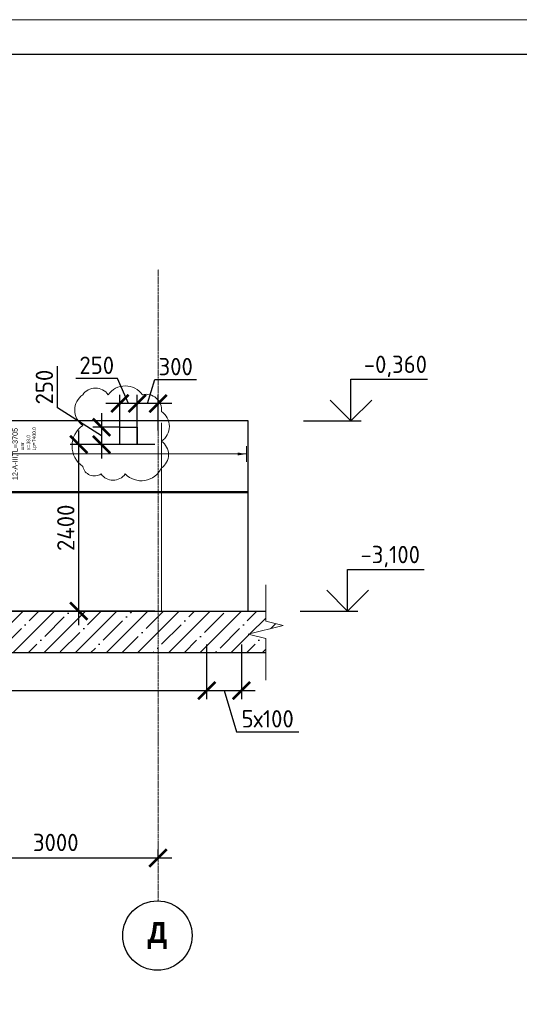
# Model space of a CAD drawing. Header units: millimetres. Extents: x 349531 to 1063351, y -131924 to 96186.
# Tile 132 of 228: x 622926 to 630123, y -31959 to -17777. Entities that reach past the tile are written whole.
import ezdxf
from ezdxf.enums import TextEntityAlignment as Align

# ---------------------------------------------------------------- set-up
doc = ezdxf.new("R2010")
doc.units = ezdxf.units.MM
doc.set_wipeout_variables(frame=1)
for name, pattern in [('______5', [1100, 800, -100, 100, -100]), ('________', [0]), ('осевая', [50.8, 31.75, -6.35, 6.35, -6.35])]:
    doc.linetypes.add(name, pattern=pattern)
for name, color, linetype, lineweight in [('AF_Stena', 90, 'Continuous', 18), ('Standard', 7, 'Continuous', 25), ('АрмСтер', 2, 'Continuous', 50), ('Оси', 40, '______5', 18), ('размер', 1, 'Continuous', 25), ('РАЗМЕРЫ', 1, 'Continuous', 9), ('ТОНКИЕ', 7, 'Continuous', 9)]:
    doc.layers.add(name, color=color, linetype=linetype, lineweight=lineweight)
doc.layers.add('АрмСтер_атрибуты', color=2, linetype='Continuous', lineweight=0, plot=False)
doc.layers.add('ТОЛСТЫЕ_ОСНОВНЫЕ', color=6, linetype='Continuous')
doc.styles.add('Century Gothic', font='GOTHIC.TTF')
doc.styles.add('GOST-2.304_Type-B', font='GOST_Common.ttf')
doc.styles.get("Standard").update_dxf_attribs({"font": 'arial.ttf'})
doc.styles.add('Аннотативный', font='arial.ttf')
doc.dimstyles.new('СПДС', dxfattribs={"dimscale": 100, "dimtxt": 2.5, "dimasz": 2.5, "dimexe": 1.25, "dimexo": 0, "dimtad": 1, "dimdec": 0, "dimtxsty": 'GOST-2.304_Type-B', "dimblk": 'ARCHTICK', "dimcen": 2.5, "dimdle": 2, "dimadec": 0, "dimazin": 2, "dimtfac": 0.75, "dimtdec": 0, "dimtmove": 1, "dimatfit": 3, "dimfxl": 1, "dimtolj": 1, "dimarcsym": 1})

# ---------------------------------------------------------------- blocks, each defined once
blk = doc.blocks.new('_ArchTick')
at = {"color": 0, "linetype": 'ByBlock', "const_width": 0.15}
blk.add_lwpolyline([(-0.5, -0.5), (0.5, 0.5)], dxfattribs=at)
blk = doc.blocks.new('*D789')
at = {"color": 0, "lineweight": -2, "transparency": 16777216}
for p, q in [((572636, -30315), (572636, -30190)), ((589036, -30315), (589036, -30190)), ((572436, -30315), (589236, -30315))]:
    blk.add_line(p, q, dxfattribs=at)
at = {"layer": 'DEFPOINTS', "color": 0, "transparency": 16777216}
for p in [(572636, -30315), (589036, -30315), (589036, -30315)]:
    blk.add_point(p, dxfattribs=at)
at = {"color": 0, "lineweight": -2, "transparency": 16777216, "xscale": 250, "yscale": 250, "zscale": 250, "rotation": 180}
blk.add_blockref('_ArchTick', (572636, -30315), dxfattribs=at)
at = {"color": 0, "lineweight": -2, "transparency": 16777216, "xscale": 250, "yscale": 250, "zscale": 250}
blk.add_blockref('_ArchTick', (589036, -30315), dxfattribs=at)
at = {"color": 0, "transparency": 16777216, "insert": (580477, -30090), "char_height": 250, "width": 104166.67, "attachment_point": 5, "style": 'GOST-2.304_Type-B'}
blk.add_mtext('\\A1;16400', dxfattribs=at)
blk = doc.blocks.new('*D793')
at = {"color": 0, "lineweight": -2, "transparency": 16777216}
for p, q in [((581836, -29714), (581836, -29589)), ((582936, -29714), (582936, -29589)), ((581636, -29714), (583136, -29714))]:
    blk.add_line(p, q, dxfattribs=at)
at = {"layer": 'DEFPOINTS', "color": 0, "transparency": 16777216}
for p in [(581836, -29714), (582936, -29714), (582936, -29714)]:
    blk.add_point(p, dxfattribs=at)
at = {"color": 0, "lineweight": -2, "transparency": 16777216, "xscale": 250, "yscale": 250, "zscale": 250, "rotation": 180}
blk.add_blockref('_ArchTick', (581836, -29714), dxfattribs=at)
at = {"color": 0, "lineweight": -2, "transparency": 16777216, "xscale": 250, "yscale": 250, "zscale": 250}
blk.add_blockref('_ArchTick', (582936, -29714), dxfattribs=at)
at = {"color": 0, "transparency": 16777216, "insert": (582386, -29489), "char_height": 250, "width": 83333.33, "attachment_point": 5, "style": 'GOST-2.304_Type-B'}
blk.add_mtext('\\A1;1100', dxfattribs=at)
blk = doc.blocks.new('*D794')
at = {"color": 0, "lineweight": -2, "transparency": 16777216}
for p, q in [((582936, -29714), (582936, -29589)), ((585936, -29714), (585936, -29589)), ((582736, -29714), (586136, -29714))]:
    blk.add_line(p, q, dxfattribs=at)
at = {"layer": 'DEFPOINTS', "color": 0, "transparency": 16777216}
for p in [(582936, -29714), (585936, -29714), (585936, -29714)]:
    blk.add_point(p, dxfattribs=at)
at = {"color": 0, "lineweight": -2, "transparency": 16777216, "xscale": 250, "yscale": 250, "zscale": 250, "rotation": 180}
blk.add_blockref('_ArchTick', (582936, -29714), dxfattribs=at)
at = {"color": 0, "lineweight": -2, "transparency": 16777216, "xscale": 250, "yscale": 250, "zscale": 250}
blk.add_blockref('_ArchTick', (585936, -29714), dxfattribs=at)
at = {"color": 0, "transparency": 16777216, "insert": (584410, -29489), "char_height": 250, "width": 83333.33, "attachment_point": 5, "style": 'GOST-2.304_Type-B'}
blk.add_mtext('\\A1;3000', dxfattribs=at)
blk = doc.blocks.new('*D795')
at = {"color": 0, "lineweight": -2, "transparency": 16777216}
for p, q in [((585936, -29714), (585936, -29589)), ((589036, -30138), (589036, -29589)), ((585736, -29714), (589236, -29714))]:
    blk.add_line(p, q, dxfattribs=at)
at = {"layer": 'DEFPOINTS', "color": 0, "transparency": 16777216}
for p in [(585936, -29714), (589036, -29714), (589036, -30138)]:
    blk.add_point(p, dxfattribs=at)
at = {"color": 0, "lineweight": -2, "transparency": 16777216, "xscale": 250, "yscale": 250, "zscale": 250, "rotation": 180}
blk.add_blockref('_ArchTick', (585936, -29714), dxfattribs=at)
at = {"color": 0, "lineweight": -2, "transparency": 16777216, "xscale": 250, "yscale": 250, "zscale": 250}
blk.add_blockref('_ArchTick', (589036, -29714), dxfattribs=at)
at = {"color": 0, "transparency": 16777216, "insert": (587486, -29489), "char_height": 250, "width": 83333.33, "attachment_point": 5, "style": 'GOST-2.304_Type-B'}
blk.add_mtext('\\A1;3100', dxfattribs=at)
blk = doc.blocks.new('*U1397')
at = {"layer": 'ТОЛСТЫЕ_ОСНОВНЫЕ', "color": 6}
blk.add_lwpolyline([(20, 5), (1256, 5), (1256, 589), (20, 589)], close=True, dxfattribs=at)
at = {"layer": 'ТОНКИЕ'}
blk.add_lwpolyline([(0, 0), (1261, 0), (1261, 594), (0, 594)], close=True, dxfattribs=at)
blk = doc.blocks.new('*D848')
at = {"color": 0, "lineweight": -2, "transparency": 16777216}
for p, q in [((598650, -29135), (598650, -29889)), ((594550, -29764), (594550, -29639)), ((594350, -29764), (598850, -29764))]:
    blk.add_line(p, q, dxfattribs=at)
at = {"layer": 'DEFPOINTS', "color": 0, "transparency": 16777216}
for p in [(598650, -29135), (594550, -29764), (598650, -29764)]:
    blk.add_point(p, dxfattribs=at)
at = {"color": 0, "lineweight": -2, "transparency": 16777216, "xscale": 250, "yscale": 250, "zscale": 250, "rotation": 180}
blk.add_blockref('_ArchTick', (594550, -29764), dxfattribs=at)
at = {"color": 0, "lineweight": -2, "transparency": 16777216, "xscale": 250, "yscale": 250, "zscale": 250}
blk.add_blockref('_ArchTick', (598650, -29764), dxfattribs=at)
at = {"color": 0, "transparency": 16777216, "insert": (596600, -29539), "char_height": 250, "width": 83333.33, "attachment_point": 5, "style": 'GOST-2.304_Type-B'}
blk.add_mtext('\\A1;4100', dxfattribs=at)
blk = doc.blocks.new('*D1395')
at = {"color": 0, "lineweight": -2, "transparency": 16777216}
for p, q in [((610076, -29833), (610076, -29708)), ((611176, -29833), (611176, -29708)), ((611376, -29833), (609876, -29833))]:
    blk.add_line(p, q, dxfattribs=at)
at = {"layer": 'DEFPOINTS', "color": 0, "transparency": 16777216}
for p in [(610076, -29833), (610076, -29833), (611176, -29833)]:
    blk.add_point(p, dxfattribs=at)
at = {"color": 0, "lineweight": -2, "transparency": 16777216, "xscale": 250, "yscale": 250, "zscale": 250, "rotation": 180}
blk.add_blockref('_ArchTick', (610076, -29833), dxfattribs=at)
at = {"color": 0, "lineweight": -2, "transparency": 16777216, "xscale": 250, "yscale": 250, "zscale": 250}
blk.add_blockref('_ArchTick', (611176, -29833), dxfattribs=at)
at = {"color": 0, "transparency": 16777216, "insert": (610626, -29608), "char_height": 250, "width": 83333.33, "attachment_point": 5, "style": 'GOST-2.304_Type-B'}
blk.add_mtext('\\A1;1100', dxfattribs=at)
blk = doc.blocks.new('*D1393')
at = {"color": 0, "lineweight": -2, "transparency": 16777216}
for p, q in [((607076, -29833), (607076, -29708)), ((610076, -29833), (610076, -29708)), ((610276, -29833), (606876, -29833))]:
    blk.add_line(p, q, dxfattribs=at)
at = {"layer": 'DEFPOINTS', "color": 0, "transparency": 16777216}
for p in [(607076, -29833), (607076, -29833), (610076, -29833)]:
    blk.add_point(p, dxfattribs=at)
at = {"color": 0, "lineweight": -2, "transparency": 16777216, "xscale": 250, "yscale": 250, "zscale": 250, "rotation": 180}
blk.add_blockref('_ArchTick', (607076, -29833), dxfattribs=at)
at = {"color": 0, "lineweight": -2, "transparency": 16777216, "xscale": 250, "yscale": 250, "zscale": 250}
blk.add_blockref('_ArchTick', (610076, -29833), dxfattribs=at)
at = {"color": 0, "transparency": 16777216, "insert": (608602, -29608), "char_height": 250, "width": 83333.33, "attachment_point": 5, "style": 'GOST-2.304_Type-B'}
blk.add_mtext('\\A1;3000', dxfattribs=at)
blk = doc.blocks.new('*D1394')
at = {"color": 0, "lineweight": -2, "transparency": 16777216}
for p, q in [((603976, -30256), (603976, -29708)), ((607076, -29833), (607076, -29708)), ((607276, -29833), (603776, -29833))]:
    blk.add_line(p, q, dxfattribs=at)
at = {"layer": 'DEFPOINTS', "color": 0, "transparency": 16777216}
for p in [(603976, -29833), (607076, -29833), (603976, -30256)]:
    blk.add_point(p, dxfattribs=at)
at = {"color": 0, "lineweight": -2, "transparency": 16777216, "xscale": 250, "yscale": 250, "zscale": 250, "rotation": 180}
blk.add_blockref('_ArchTick', (603976, -29833), dxfattribs=at)
at = {"color": 0, "lineweight": -2, "transparency": 16777216, "xscale": 250, "yscale": 250, "zscale": 250}
blk.add_blockref('_ArchTick', (607076, -29833), dxfattribs=at)
at = {"color": 0, "transparency": 16777216, "insert": (605526, -29608), "char_height": 250, "width": 83333.33, "attachment_point": 5, "style": 'GOST-2.304_Type-B'}
blk.add_mtext('\\A1;3100', dxfattribs=at)
blk = doc.blocks.new('NSY101')
at = {"color": 0, "linetype": 'ByBlock', "lineweight": -2}
blk.add_circle((0, 0), 50, dxfattribs=at)
blk = doc.blocks.new('*D1405')
at = {"color": 0, "lineweight": -2, "transparency": 16777216}
for p, q in [((621919, -29853), (621919, -29728)), ((624919, -29853), (624919, -29728)), ((625119, -29853), (621719, -29853))]:
    blk.add_line(p, q, dxfattribs=at)
at = {"layer": 'DEFPOINTS', "color": 0, "transparency": 16777216}
for p in [(621919, -29853), (621919, -29853), (624919, -29853)]:
    blk.add_point(p, dxfattribs=at)
at = {"color": 0, "lineweight": -2, "transparency": 16777216, "xscale": 250, "yscale": 250, "zscale": 250, "rotation": 180}
blk.add_blockref('_ArchTick', (621919, -29853), dxfattribs=at)
at = {"color": 0, "lineweight": -2, "transparency": 16777216, "xscale": 250, "yscale": 250, "zscale": 250}
blk.add_blockref('_ArchTick', (624919, -29853), dxfattribs=at)
at = {"color": 0, "transparency": 16777216, "insert": (623445, -29628), "char_height": 250, "width": 83333.33, "attachment_point": 5, "style": 'GOST-2.304_Type-B'}
blk.add_mtext('\\A1;3000', dxfattribs=at)
blk = doc.blocks.new('*D1406')
at = {"color": 0, "lineweight": -2, "transparency": 16777216}
for p, q in [((618819, -30277), (618819, -29728)), ((621919, -29853), (621919, -29728)), ((622119, -29853), (618619, -29853))]:
    blk.add_line(p, q, dxfattribs=at)
at = {"layer": 'DEFPOINTS', "color": 0, "transparency": 16777216}
for p in [(618819, -29853), (621919, -29853), (618819, -30277)]:
    blk.add_point(p, dxfattribs=at)
at = {"color": 0, "lineweight": -2, "transparency": 16777216, "xscale": 250, "yscale": 250, "zscale": 250, "rotation": 180}
blk.add_blockref('_ArchTick', (618819, -29853), dxfattribs=at)
at = {"color": 0, "lineweight": -2, "transparency": 16777216, "xscale": 250, "yscale": 250, "zscale": 250}
blk.add_blockref('_ArchTick', (621919, -29853), dxfattribs=at)
at = {"color": 0, "transparency": 16777216, "insert": (620369, -29628), "char_height": 250, "width": 83333.33, "attachment_point": 5, "style": 'GOST-2.304_Type-B'}
blk.add_mtext('\\A1;3100', dxfattribs=at)
blk = doc.blocks.new('*U1398')
at = {"layer": 'РАЗМЕРЫ'}
for p, q in [((112, 4000), (-112, 4000)), ((112, -3400), (-112, -3400))]:
    blk.add_line(p, q, dxfattribs=at)
at = {"layer": 'РАЗМЕРЫ', "ltscale": 15}
blk.add_line((0, -3400), (0, 4000), dxfattribs=at)
at = {"layer": 'РАЗМЕРЫ'}
for points in [[(0, 4000), (21, 3875), (-21, 3875)], [(0, -3400), (21, -3275), (-21, -3275)]]:
    blk.add_solid(points, dxfattribs=at)
at = {"layer": 'АрмСтер_атрибуты', "color": 215, "ltscale": 15, "style": 'Аннотативный'}
for s, p in [('шаг', (51, -194)), ('n=', (51, -285)), ('Lр=', (50, -368))]:
    blk.add_text(s, height=50, dxfattribs=at).set_placement(p)
at = {"layer": 'АрмСтер_атрибуты', "style": 'Аннотативный', "flags": 8}
blk.add_attdef('ПОЗ', (110, 30), '', height=75, dxfattribs=at)
at = {"layer": 'АрмСтер_атрибуты', "color": 215, "style": 'Аннотативный'}
for tag, p, flags in [('КОЛ', (138, -285), 8), ('ШАГ', (191, -194), 10), ('ШИРИНА', (173, -368), 8)]:
    blk.add_attdef(tag, p, '', height=50, dxfattribs=dict(at, flags=flags))
at = {"layer": 'АрмСтер_атрибуты', "flags": 9}
for tag, p in [('МАССА', (-3069, -410)), ('ОБОЗНАЧЕНИЕ', (-3069, -524))]:
    blk.add_attdef(tag, p, '', height=75, dxfattribs=at)
at = {"linetype": 'Continuous', "lineweight": 0}
blk.add_wipeout([(35, 0), (28, 21), (11, 33), (-11, 33), (-28, 21), (-35, 0), (-28, -21), (-11, -33), (11, -33), (28, -21)], dxfattribs=at)
at = {"color": 0, "linetype": 'ByBlock', "lineweight": -2, "ltscale": 100}
blk.add_line((-2263, 0), (1442, 0), dxfattribs=at)
at = {"layer": 'РАЗМЕРЫ'}
blk.add_circle((0, 0), 35, dxfattribs=at)
at = {"layer": 'АрмСтер_атрибуты', "style": 'Аннотативный', "flags": 8}
blk.add_attdef('НАИМЕНОВАНИЕ', text='', height=75, dxfattribs=at).set_placement((0, -29), align=Align.TOP_CENTER)
blk = doc.blocks.new('*U1400')
at = {"layer": 'РАЗМЕРЫ'}
for p, q in [((112, 800), (-112, 800)), ((112, -1600), (-112, -1600))]:
    blk.add_line(p, q, dxfattribs=at)
at = {"layer": 'РАЗМЕРЫ', "ltscale": 15}
blk.add_line((0, -1600), (0, 800), dxfattribs=at)
at = {"layer": 'РАЗМЕРЫ'}
for points in [[(0, 800), (21, 675), (-21, 675)], [(0, -1600), (21, -1475), (-21, -1475)]]:
    blk.add_solid(points, dxfattribs=at)
at = {"layer": 'АрмСтер_атрибуты', "color": 215, "ltscale": 15, "style": 'Аннотативный'}
for s, p in [('шаг', (51, -194)), ('n=', (51, -285)), ('Lр=', (50, -368))]:
    blk.add_text(s, height=50, dxfattribs=at).set_placement(p)
at = {"layer": 'АрмСтер_атрибуты', "flags": 9}
for tag, p in [('МАССА', (-928, 4790)), ('ОБОЗНАЧЕНИЕ', (-928, 4676))]:
    blk.add_attdef(tag, p, '', height=75, dxfattribs=at)
at = {"layer": 'АрмСтер_атрибуты', "style": 'Аннотативный', "flags": 8}
blk.add_attdef('ПОЗ', (110, 30), '', height=75, dxfattribs=at)
at = {"layer": 'АрмСтер_атрибуты', "color": 215, "style": 'Аннотативный'}
for tag, p, flags in [('КОЛ', (138, -285), 8), ('ШАГ', (191, -194), 10), ('ШИРИНА', (173, -368), 8)]:
    blk.add_attdef(tag, p, '', height=50, dxfattribs=dict(at, flags=flags))
at = {"linetype": 'Continuous', "lineweight": 0}
blk.add_wipeout([(35, 0), (28, 21), (11, 33), (-11, 33), (-28, 21), (-35, 0), (-28, -21), (-11, -33), (11, -33), (28, -21)], dxfattribs=at)
at = {"color": 0, "linetype": 'ByBlock', "lineweight": -2, "ltscale": 100}
blk.add_line((-2767, 0), (4883, 0), dxfattribs=at)
at = {"layer": 'РАЗМЕРЫ'}
blk.add_circle((0, 0), 35, dxfattribs=at)
at = {"layer": 'АрмСтер_атрибуты', "style": 'Аннотативный', "flags": 8}
blk.add_attdef('НАИМЕНОВАНИЕ', text='', height=75, dxfattribs=at).set_placement((0, -29), align=Align.TOP_CENTER)
blk = doc.blocks.new('*D1409')
at = {"layer": 'DEFPOINTS', "color": 0, "lineweight": 50, "transparency": 16777216}
for p in [(625619, -26779, -360), (618819, -26828), (625619, -27441)]:
    blk.add_point(p, dxfattribs=at)
at = {"layer": 'РАЗМЕРЫ', "color": 0, "lineweight": -2, "transparency": 16777216}
for p, q in [((625619, -26779), (625619, -27566)), ((618819, -26828), (618819, -27566)), ((618619, -27441), (625819, -27441))]:
    blk.add_line(p, q, dxfattribs=at)
at = {"layer": 'РАЗМЕРЫ', "color": 0, "lineweight": -2, "transparency": 16777216, "xscale": 250, "yscale": 250, "zscale": 250, "rotation": 180}
blk.add_blockref('_ArchTick', (618819, -27441), dxfattribs=at)
at = {"layer": 'РАЗМЕРЫ', "color": 0, "lineweight": -2, "transparency": 16777216, "xscale": 250, "yscale": 250, "zscale": 250}
blk.add_blockref('_ArchTick', (625619, -27441), dxfattribs=at)
at = {"layer": 'РАЗМЕРЫ', "color": 0, "transparency": 16777216, "insert": (622219, -27253), "char_height": 250, "attachment_point": 5, "style": 'GOST-2.304_Type-B'}
blk.add_mtext('\\A1;34х200', dxfattribs=at)
blk = doc.blocks.new('*D1410')
at = {"layer": 'DEFPOINTS', "color": 0, "lineweight": 50, "transparency": 16777216}
for p in [(625619, -26779, -360), (626119, -26779, -360), (626119, -27441)]:
    blk.add_point(p, dxfattribs=at)
at = {"layer": 'РАЗМЕРЫ', "color": 0, "lineweight": -2, "transparency": 16777216}
for p, q in [((625619, -26779), (625619, -27566)), ((626119, -26779), (626119, -27566)), ((625419, -27441), (626319, -27441)), ((625869, -27441), (626048, -28034)), ((626048, -28034), (626948, -28034))]:
    blk.add_line(p, q, dxfattribs=at)
at = {"layer": 'РАЗМЕРЫ', "color": 0, "lineweight": -2, "transparency": 16777216, "xscale": 250, "yscale": 250, "zscale": 250, "rotation": 180}
blk.add_blockref('_ArchTick', (625619, -27441), dxfattribs=at)
at = {"layer": 'РАЗМЕРЫ', "color": 0, "lineweight": -2, "transparency": 16777216, "xscale": 250, "yscale": 250, "zscale": 250}
blk.add_blockref('_ArchTick', (626119, -27441), dxfattribs=at)
at = {"layer": 'РАЗМЕРЫ', "color": 0, "transparency": 16777216, "insert": (626498, -27847), "char_height": 250, "attachment_point": 5, "style": 'GOST-2.304_Type-B'}
blk.add_mtext('\\A1;5х100', dxfattribs=at)
blk = doc.blocks.new('*D1655')
at = {"layer": 'DEFPOINTS', "color": 0, "transparency": 16777216}
for p in [(624619, -23305), (624919, -23696), (624619, -23896)]:
    blk.add_point(p, dxfattribs=at)
at = {"layer": 'РАЗМЕРЫ', "color": 0, "lineweight": -2, "transparency": 16777216}
for p, q in [((624769, -23305), (624873, -22962)), ((624873, -22962), (625473, -22962)), ((624619, -23896), (624619, -23180)), ((624919, -23696), (624919, -23180)), ((625119, -23305), (624419, -23305))]:
    blk.add_line(p, q, dxfattribs=at)
at = {"layer": 'РАЗМЕРЫ', "color": 0, "lineweight": -2, "transparency": 16777216, "xscale": 250, "yscale": 250, "zscale": 250, "rotation": 180}
blk.add_blockref('_ArchTick', (624619, -23305), dxfattribs=at)
at = {"layer": 'РАЗМЕРЫ', "color": 0, "lineweight": -2, "transparency": 16777216, "xscale": 250, "yscale": 250, "zscale": 250}
blk.add_blockref('_ArchTick', (624919, -23305), dxfattribs=at)
at = {"layer": 'РАЗМЕРЫ', "color": 0, "transparency": 16777216, "insert": (625173, -22774), "char_height": 250, "attachment_point": 5, "style": 'GOST-2.304_Type-B'}
blk.add_mtext('\\A1;300', dxfattribs=at)
blk = doc.blocks.new('*D1656')
at = {"layer": 'DEFPOINTS', "color": 0, "transparency": 16777216}
for p in [(623777, -23896), (624872, -23896), (624872, -26296)]:
    blk.add_point(p, dxfattribs=at)
at = {"layer": 'РАЗМЕРЫ', "color": 0, "lineweight": -2, "transparency": 16777216}
for p, q in [((623777, -26496), (623777, -23696)), ((624872, -23896), (623652, -23896)), ((624872, -26296), (623652, -26296))]:
    blk.add_line(p, q, dxfattribs=at)
at = {"layer": 'РАЗМЕРЫ', "color": 0, "lineweight": -2, "transparency": 16777216, "xscale": 250, "yscale": 250, "zscale": 250}
for p, rotation in [((623777, -23896), 90), ((623777, -26296), 270)]:
    blk.add_blockref('_ArchTick', p, dxfattribs=dict(at, rotation=rotation))
at = {"layer": 'РАЗМЕРЫ', "color": 0, "transparency": 16777216, "insert": (623590, -25096), "char_height": 250, "attachment_point": 5, "rotation": 90, "style": 'GOST-2.304_Type-B'}
blk.add_mtext('\\A1;2400', dxfattribs=at)
blk = doc.blocks.new('*D1657')
at = {"layer": 'DEFPOINTS', "color": 0, "transparency": 16777216}
for p in [(624369, -23305), (624369, -23646), (624619, -23646)]:
    blk.add_point(p, dxfattribs=at)
at = {"layer": 'РАЗМЕРЫ', "color": 0, "lineweight": -2, "transparency": 16777216}
for p, q in [((624336, -22943), (623736, -22943)), ((624494, -23305), (624336, -22943)), ((624369, -23646), (624369, -23180)), ((624619, -23646), (624619, -23180)), ((624819, -23305), (624169, -23305))]:
    blk.add_line(p, q, dxfattribs=at)
at = {"layer": 'РАЗМЕРЫ', "color": 0, "lineweight": -2, "transparency": 16777216, "xscale": 250, "yscale": 250, "zscale": 250, "rotation": 180}
blk.add_blockref('_ArchTick', (624369, -23305), dxfattribs=at)
at = {"layer": 'РАЗМЕРЫ', "color": 0, "lineweight": -2, "transparency": 16777216, "xscale": 250, "yscale": 250, "zscale": 250}
blk.add_blockref('_ArchTick', (624619, -23305), dxfattribs=at)
at = {"layer": 'РАЗМЕРЫ', "color": 0, "transparency": 16777216, "insert": (624036, -22755), "char_height": 250, "attachment_point": 5, "style": 'GOST-2.304_Type-B'}
blk.add_mtext('\\A1;250', dxfattribs=at)
blk = doc.blocks.new('*D1658')
at = {"layer": 'DEFPOINTS', "color": 0, "transparency": 16777216}
for p in [(624369, -23646), (624105, -23896), (624369, -23896)]:
    blk.add_point(p, dxfattribs=at)
at = {"layer": 'РАЗМЕРЫ', "color": 0, "lineweight": -2, "transparency": 16777216}
for p, q in [((623468, -23369), (623468, -22769)), ((624105, -23771), (623468, -23369)), ((624105, -23446), (624105, -24096)), ((624369, -23646), (623980, -23646)), ((624369, -23896), (623980, -23896))]:
    blk.add_line(p, q, dxfattribs=at)
at = {"layer": 'РАЗМЕРЫ', "color": 0, "lineweight": -2, "transparency": 16777216, "xscale": 250, "yscale": 250, "zscale": 250}
for p, rotation in [((624105, -23646), 90), ((624105, -23896), 270)]:
    blk.add_blockref('_ArchTick', p, dxfattribs=dict(at, rotation=rotation))
at = {"layer": 'РАЗМЕРЫ', "color": 0, "transparency": 16777216, "insert": (623281, -23069), "char_height": 250, "attachment_point": 5, "rotation": 90, "style": 'GOST-2.304_Type-B'}
blk.add_mtext('\\A1;250', dxfattribs=at)

msp = doc.modelspace()

# ---------------------------------------------------------------- hatches: boundary and pattern name
at = {"layer": 'размер', "transparency": 33554648}
h = msp.add_hatch(dxfattribs=at)
h.set_pattern_fill('ANSI35', color=1, scale=50)
h.paths.add_polyline_path([(618819.5, -26296), (617899.7, -26296), (617899.7, -26387), (617899.7, -26442), (618149.7, -26504.5), (617649.7, -26629.5), (617899.7, -26692), (617899.7, -26747), (617899.7, -26896), (618819.5, -26896)])
h.paths.add_polyline_path([(621919.5, -26296), (618819.5, -26296), (618819.5, -26896), (621919.5, -26896)])
h.paths.add_polyline_path([(624919.5, -26296), (621919.5, -26296), (621919.5, -26896), (624919.5, -26896)])
h.paths.add_polyline_path([(626719.5, -26504.5), (626469.5, -26442), (626469.5, -26387), (626469.5, -26296), (624919.5, -26296), (624919.5, -26896), (626469.5, -26896), (626469.5, -26747), (626469.5, -26692), (626219.5, -26629.5)])

# ---------------------------------------------------------------- linework, layer by layer
for points in [[(627696.8, -22956), (628802.1, -22956)], [(627696.8, -23556), (627696.8, -22956)], [(627996.8, -23256), (627696.8, -23556), (627396.8, -23256)], [(627012.3, -23556), (627846.8, -23556)], [(627649.2, -25696), (628754.5, -25696)], [(627649.2, -26296), (627649.2, -25696)], [(627949.2, -25996), (627649.2, -26296), (627349.2, -25996)], [(626964.6, -26296), (627799.2, -26296)]]:
    msp.add_lwpolyline(points)
at = {"layer": 'AF_Stena', "lineweight": 20}
for points in [[(626469.5, -26387), (626469.5, -25915.1)], [(626719.5, -26504.5), (626219.5, -26629.5)], [(626469.5, -26387), (626469.5, -26442)], [(626469.5, -26442), (626719.5, -26504.5)], [(626219.5, -26629.5), (626469.5, -26692)], [(626469.5, -26692), (626469.5, -26747)], [(626469.5, -26747), (626469.5, -27291.1)]]:
    msp.add_lwpolyline(points, dxfattribs=at)
at = {"layer": 'Standard', "linetype": '________', "lineweight": 30, "transparency": 33554687}
for p, q in [((626219.5, -23556), (618569.5, -23556)), ((626219.5, -26296), (626219.5, -23556)), ((624419.5, -26296), (619659.9, -26296)), ((624419.5, -26296), (624619.5, -26296)), ((624619.5, -26296), (626019.5, -26296)), ((626019.5, -26296), (626219.5, -26296))]:
    msp.add_line(p, q, dxfattribs=at)
at = {"layer": 'Standard', "linetype": 'Continuous', "lineweight": 30, "transparency": 33554687}
msp.add_line((626469.5, -26896), (617899.7, -26896), dxfattribs=at)
at = {"layer": 'Оси', "color": 16, "linetype": 'осевая', "lineweight": 0, "transparency": 33554687}
msp.add_line((624919.5, -30465.2), (624919.5, -21368.6), dxfattribs=at)

# ---------------------------------------------------------------- block references
at = {"xscale": 100, "yscale": 100, "zscale": 100}
msp.add_blockref('*U1397', (518847.3, -77177.1, 3100), dxfattribs=at)
at = {"layer": 'Оси', "color": 16, "linetype": 'Continuous', "lineweight": 25, "transparency": 33554687, "xscale": 9.999999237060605, "yscale": 9.999999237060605, "zscale": 9.999999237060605, "rotation": 90.00000000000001}
msp.add_blockref('NSY101', (624909.4, -30968.8), dxfattribs=at)

# ---------------------------------------------------------------- texts
at = {"style": 'GOST-2.304_Type-B'}
for s, p in [('-0,360', (627882.7, -22866)), ('-3,100', (627835.1, -25606))]:
    msp.add_text(s, height=250, dxfattribs=at).set_placement(p)
at = {"layer": 'Оси', "color": 16, "linetype": 'Continuous', "lineweight": 25, "transparency": 33554687, "insert": (624909.4, -30968.8), "char_height": 300, "width": 470, "attachment_point": 5, "style": 'Century Gothic'}
msp.add_mtext('\\A1;{\\fCentury Gothic|i0|b1;\\H300.000000;\\W1.000000;\\C16;Д}\\P', dxfattribs=at)

# ---------------------------------------------------------------- dimensions: what is measured, and where the dimension line sits
for base, p1, p2, picture, middle in [((598649.9, -29764.1), (594550.2, -29764.1), (598649.9, -29135.4), '*D848', (596600.1, -29764.1)), ((582935.6, -29714.3), (581835.6, -29714.3), (582935.6, -29714.3), '*D793', (582385.6, -29714.3)), ((585935.6, -29714.3), (582935.6, -29714.3), (585935.6, -29714.3), '*D794', (584410.5, -29714.3)), ((589035.6, -29714.3), (585935.6, -29714.3), (589035.6, -30137.8), '*D795', (587485.6, -29714.3)), ((589035.6, -30315.4), (572635.6, -30315.4), (589035.6, -30315.4), '*D789', (580477, -30315.4))]:
    dim = msp.add_linear_dim(base=base, p1=p1, p2=p2, dimstyle='СПДС', override={"dimgap": 1})
    dim.commit()
    dim.dimension.update_dxf_attribs({"geometry": picture, "text_midpoint": middle, "dimtype": 160})
for base, p1, p2, picture, middle in [((603976.5, -29832.9), (607076.5, -29832.9), (603976.5, -30256.4), '*D1394', (605526.5, -29832.9)), ((607076.5, -29832.9), (610076.5, -29832.9), (607076.5, -29832.9), '*D1393', (608601.6, -29832.9)), ((610076.5, -29832.9), (611176.5, -29832.9), (610076.5, -29832.9), '*D1395', (610626.5, -29832.9)), ((618819.5, -29853.2), (621919.5, -29853.2), (618819.5, -30276.7), '*D1406', (620369.5, -29853.2)), ((621919.5, -29853.2), (624919.5, -29853.2), (621919.5, -29853.2), '*D1405', (623444.6, -29853.2))]:
    dim = msp.add_linear_dim(base=base, p1=p1, p2=p2, angle=180, dimstyle='СПДС', override={"dimgap": 1})
    dim.commit()
    dim.dimension.update_dxf_attribs({"geometry": picture, "text_midpoint": middle, "dimtype": 160})
at = {"layer": 'РАЗМЕРЫ'}
for base, p1, p2, text, picture, middle in [((625619.5, -27440.7), (618819.5, -26828.5), (625619.5, -26778.7, -360), '34х200', '*D1409', (622219.5, -27253.2)), ((626119.5, -27440.7), (625619.5, -26778.7, -360), (626119.5, -26778.7, -360), '5х100', '*D1410', (626110.1, -27847))]:
    dim = msp.add_linear_dim(base=base, p1=p1, p2=p2, angle=180, text=text, dimstyle='СПДС', dxfattribs=at)
    dim.commit()
    dim.dimension.update_dxf_attribs({"geometry": picture, "text_midpoint": middle})

# ---------------------------------------------------------------- next in the draw order: block references
at = {"layer": 'АрмСтер', "ltscale": 15}
ref = msp.add_blockref('*U1398', (622791.8, -24032.7), dxfattribs=dict(at, rotation=90))
ref.add_attrib('НАИМЕНОВАНИЕ', '12-A-III, L=3705', dxfattribs={"layer": 'АрмСтер_атрибуты', "height": 75, "rotation": 90, "style": 'Аннотативный', "flags": 8}).set_placement((622821.1, -24032.7), align=Align.TOP_CENTER)
ref.add_attrib('КОЛ', '38.0', (623076.9, -23894.7), dxfattribs={"layer": 'АрмСтер_атрибуты', "color": 215, "height": 50, "rotation": 90, "style": 'Аннотативный', "flags": 8})
ref.add_attrib('ШИРИНА', '7400.0', (623159.6, -23859.9), dxfattribs={"layer": 'АрмСтер_атрибуты', "color": 215, "height": 50, "rotation": 90, "style": 'Аннотативный', "flags": 8})

# ---------------------------------------------------------------- next in the draw order: linework, layer by layer
at = {"layer": 'Standard', "linetype": 'Continuous', "lineweight": 30, "transparency": 33554687}
msp.add_line((617899.7, -26296), (626469.5, -26296), dxfattribs=at)

# ---------------------------------------------------------------- next in the draw order: block references
at = {"layer": 'АрмСтер', "ltscale": 15}
ref = msp.add_blockref('*U1400', (621338.6, -24584.7), dxfattribs=at)
ref.add_attrib('НАИМЕНОВАНИЕ', '12-A-III, L=7650', dxfattribs={"layer": 'АрмСтер_атрибуты', "height": 75, "style": 'Аннотативный', "flags": 8}).set_placement((621338.6, -24614), align=Align.TOP_CENTER)
ref.add_attrib('КОЛ', '13.0', (621476.7, -24869.8), dxfattribs={"layer": 'АрмСтер_атрибуты', "color": 215, "height": 50, "style": 'Аннотативный', "flags": 8})
ref.add_attrib('ШИРИНА', '2400.0', (621511.5, -24952.5), dxfattribs={"layer": 'АрмСтер_атрибуты', "color": 215, "height": 50, "style": 'Аннотативный', "flags": 8})

# ---------------------------------------------------------------- next in the draw order: dimensions: what is measured, and where the dimension line sits
at = {"layer": 'РАЗМЕРЫ', "color": 1}
dim = msp.add_linear_dim(base=(624369.3, -23305.4), p1=(624619.3, -23646), p2=(624369.3, -23646), dimstyle='СПДС', dxfattribs=at)
dim.commit()
dim.dimension.update_dxf_attribs({"geometry": '*D1657', "text_midpoint": (624273.6, -22942.9), "dimtype": 160})

# ---------------------------------------------------------------- next in the draw order: linework, layer by layer
at = {"layer": 'Standard', "linetype": '________', "lineweight": 30, "transparency": 33554687}
msp.add_lwpolyline([(624369.3, -23646), (624619.3, -23646), (624619.3, -23896), (624369.3, -23896)], close=True, dxfattribs=at)
at = {"layer": 'РАЗМЕРЫ', "color": 1}
for p, q in [((624969.5, -25336.5), (624969.5, -23585)), ((624969.5, -23585), (624969.5, -26296))]:
    msp.add_line(p, q, dxfattribs=at)
at = {"layer": 'РАЗМЕРЫ', "color": 240, "true_color": 0xed1f24}
msp.add_lwpolyline([(623834.1, -23179.7, 0.5205671), (623834.1, -23620.3, 0.5205671), (623834.1, -24213.6, 0.5205671), (624098, -24320.6, 0.5205671), (624444.5, -24320.6, 0.5205671), (624969.5, -24233.2, 0.5205671), (624969.5, -23850.1, 0.5205671), (624969.5, -23420, 0.5205671), (624693.1, -23179.7, 0.5205671), (624200.3, -23179.7, 0.5205671)], format="xyb", close=True, dxfattribs=at)

# ---------------------------------------------------------------- next in the draw order: dimensions: what is measured, and where the dimension line sits
at = {"layer": 'РАЗМЕРЫ', "color": 1}
dim = msp.add_linear_dim(base=(624619.5, -23305.4), p1=(624919.5, -23696.5), p2=(624619.5, -23896), dimstyle='СПДС', dxfattribs=at)
dim.commit()
dim.dimension.update_dxf_attribs({"geometry": '*D1655', "text_midpoint": (624935.1, -22774.1)})
dim = msp.add_linear_dim(base=(624104.8, -23896), p1=(624369.3, -23646), p2=(624369.3, -23896), angle=90, dimstyle='СПДС', dxfattribs=at)
dim.commit()
dim.dimension.update_dxf_attribs({"geometry": '*D1658', "text_midpoint": (623468.3, -23306.7), "dimtype": 160})
dim = msp.add_linear_dim(base=(623777.1, -23896), p1=(624871.7, -26296), p2=(624871.7, -23896), angle=90, dimstyle='СПДС', dxfattribs=at)
dim.commit()
dim.dimension.update_dxf_attribs({"geometry": '*D1656', "text_midpoint": (623589.6, -25096)})

doc.saveas('drawing.dxf')
